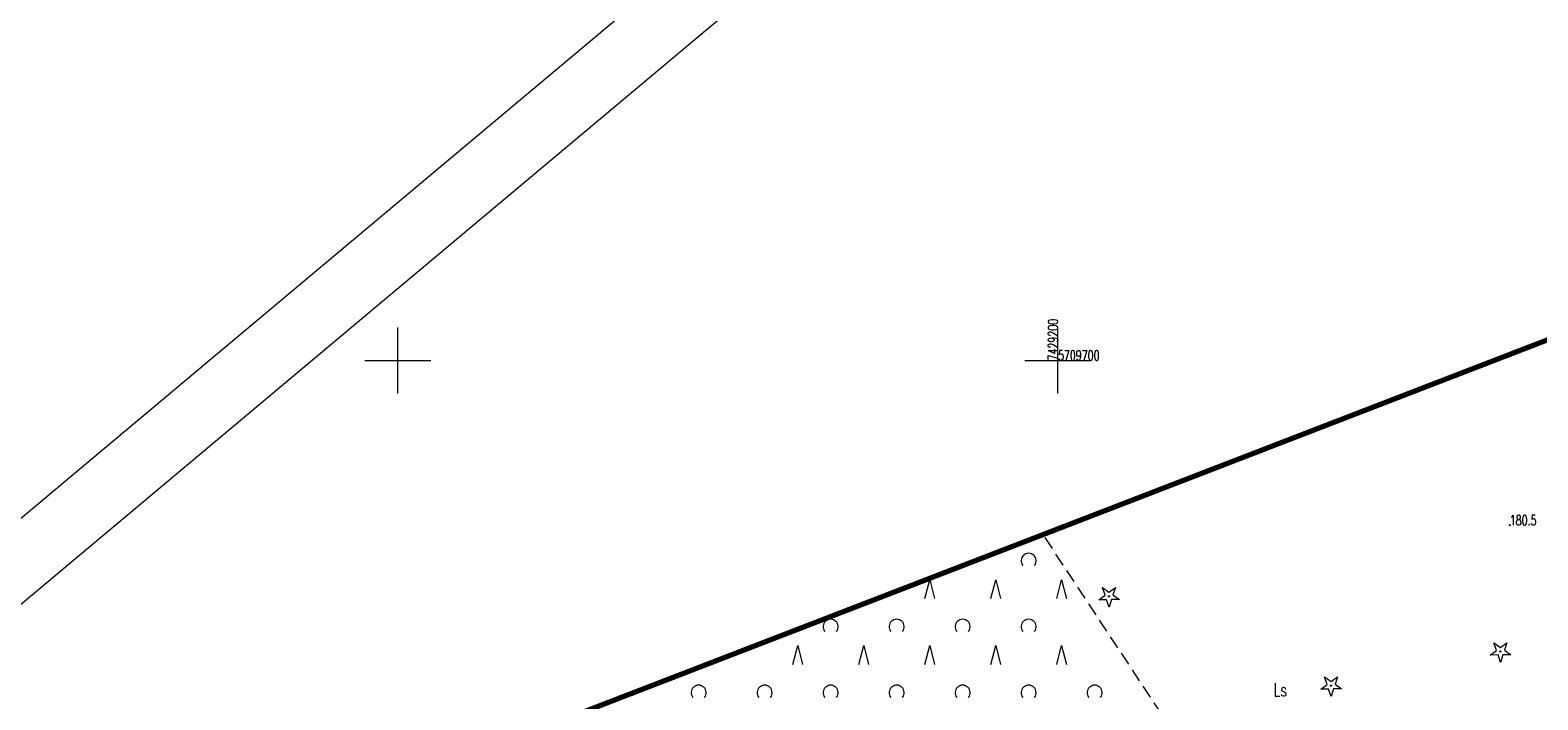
# Model space of a CAD drawing. Header units: metres. Extents: x 7429064 to 7429988, y 5709479 to 5710302.
# Tile 7 of 37: x 7429122 to 7429236, y 5709674 to 5709725. Entities that reach past the tile are written whole.
import ezdxf
from ezdxf.enums import TextEntityAlignment as Align

# ---------------------------------------------------------------- set-up
doc = ezdxf.new("R2010")
doc.units = ezdxf.units.M
doc.header["$MEASUREMENT"] = 0
doc.linetypes.add('1', pattern=[0])
doc.linetypes.add('4_PTTL', pattern=[1.5, 1, -0.5])
doc.layers.get('0').update_dxf_attribs({"color": 250, "linetype": 'CONTINUOUS', "lineweight": 100})
for name, color, linetype, lineweight in [('arkusz', 250, 'CONTINUOUS', 18), ('KRZYZE_L_0', 7, '1', 18), ('KRZYZE_T_0', 7, 'CONTINUOUS', 18), ('OBOP_T_0_a', 96, 'CONTINUOUS', 18), ('PTTL_L_2_a', 7, '4_PTTL', 18), ('RTPW_T_0_a', 7, 'CONTINUOUS', 15), ('UZYTKI_T_0', 96, 'CONTINUOUS', 18), ('zakres', 2, 'CONTINUOUS', 70)]:
    doc.layers.add(name, color=color, linetype=linetype, lineweight=lineweight)
doc.styles.get("Standard").update_dxf_attribs({"font": 'Simplex.SHX', "width": 0.75})

# ---------------------------------------------------------------- blocks, each defined once
blk = doc.blocks.new('4_OBOP01_01')
at = {"linetype": 'Continuous'}
for p, q in [((-0.78225, -0.26495), (-0.3012, 0.09375)), ((-0.3012, 0.09375), (-0.4937, 0.6621)), ((-0.4937, 0.6621), (-0.0039, 0.31545)), ((-0.0039, 0.31545), (0.4771, 0.67415)), ((0.4771, 0.67415), (0.2988, 0.1012)), ((0.2988, 0.1012), (0.7886, -0.24545)), ((-0.18225, -0.2575), (-0.78225, -0.26495)), ((0.01025, -0.82585), (-0.18225, -0.2575)), ((0.1886, -0.2529), (0.01025, -0.82585)), ((0.7886, -0.24545), (0.1886, -0.2529))]:
    blk.add_line(p, q, dxfattribs=at)
blk.add_circle((0, 0), 0.045, dxfattribs=at)
blk = doc.blocks.new('4_PTTL02')
at = {"linetype": 'Continuous'}
blk.add_arc((0, 0.36), 0.571, 321.3178, 218.6822, dxfattribs=at)
blk = doc.blocks.new('4_PTTL01')
at = {"linetype": 'Continuous'}
for p, q in [((-0.36, 0), (0, 1.43)), ((0, 1.43), (0.36, 0))]:
    blk.add_line(p, q, dxfattribs=at)
blk = doc.blocks.new('4_RTPW01')
at = {"linetype": 'Continuous'}
blk.add_circle((0, 0), 0.045, dxfattribs=at)

msp = doc.modelspace()

# ---------------------------------------------------------------- linework, layer by layer
at = {"layer": 'arkusz', "linetype": 'Continuous'}
for p, q in [((7429064.33, 5709640.14), (7429853.36, 5710302.21)), ((7429071.38, 5709639.53), (7429852.74, 5710295.17))]:
    msp.add_line(p, q, dxfattribs=at)
at = {"layer": 'KRZYZE_L_0', "linetype": '1'}
for p, q in [((7429150, 5709697.5), (7429150, 5709702.5)), ((7429200, 5709697.5), (7429200, 5709702.5)), ((7429147.5, 5709700), (7429152.5, 5709700)), ((7429197.5, 5709700), (7429202.5, 5709700))]:
    msp.add_line(p, q, dxfattribs=at)
at = {"layer": 'PTTL_L_2_a', "linetype": '4_PTTL'}
msp.add_line((7429215.28, 5709661.95), (7429198.87, 5709686.8), dxfattribs=at)
at = {"layer": 'zakres', "linetype": 'Continuous', "lineweight": 70, "flags": 128}
msp.add_lwpolyline([(7429292.23, 5709722.86), (7429149.55, 5709667.75)], dxfattribs=at)

# ---------------------------------------------------------------- block references
at = {"layer": 'OBOP_T_0_a'}
for p in [(7429203.87, 5709682.12), (7429233.52, 5709677.93), (7429220.69, 5709675.35)]:
    msp.add_blockref('4_OBOP01_01', p, dxfattribs=at)
at = {"layer": 'PTTL_L_2_a'}
for name, p in [('4_PTTL02', (7429197.78, 5709684.45)), ('4_PTTL01', (7429190.28, 5709681.95)), ('4_PTTL01', (7429195.28, 5709681.95)), ('4_PTTL01', (7429200.28, 5709681.95)), ('4_PTTL02', (7429182.78, 5709679.45)), ('4_PTTL02', (7429187.78, 5709679.45)), ('4_PTTL02', (7429192.78, 5709679.45)), ('4_PTTL02', (7429197.78, 5709679.45)), ('4_PTTL01', (7429180.28, 5709676.95)), ('4_PTTL01', (7429185.28, 5709676.95)), ('4_PTTL01', (7429190.28, 5709676.95)), ('4_PTTL01', (7429195.28, 5709676.95)), ('4_PTTL01', (7429200.28, 5709676.95)), ('4_PTTL02', (7429172.78, 5709674.45)), ('4_PTTL02', (7429177.78, 5709674.45)), ('4_PTTL02', (7429182.78, 5709674.45)), ('4_PTTL02', (7429187.78, 5709674.45)), ('4_PTTL02', (7429192.78, 5709674.45)), ('4_PTTL02', (7429197.78, 5709674.45)), ('4_PTTL02', (7429202.78, 5709674.45))]:
    msp.add_blockref(name, p, dxfattribs=at)
at = {"layer": 'RTPW_T_0_a'}
msp.add_blockref('4_RTPW01', (7429234.23, 5709687.51), dxfattribs=at)

# ---------------------------------------------------------------- texts
at = {"layer": 'KRZYZE_T_0', "width": 0.7}
msp.add_text('7429200', height=0.75, rotation=90, dxfattribs=at).set_placement((7429200, 5709700))
msp.add_text('5709700', height=0.75, dxfattribs=at).set_placement((7429200, 5709700))
at = {"layer": 'RTPW_T_0_a', "width": 0.7}
msp.add_text('180.5', height=0.75, dxfattribs=at).set_placement((7429234.23, 5709687.51))
at = {"layer": 'UZYTKI_T_0', "width": 0.7}
msp.add_text('Ls', height=1, dxfattribs=at).set_placement((7429216.33, 5709675.54), align=Align.TOP_LEFT)

doc.saveas('drawing.dxf')
